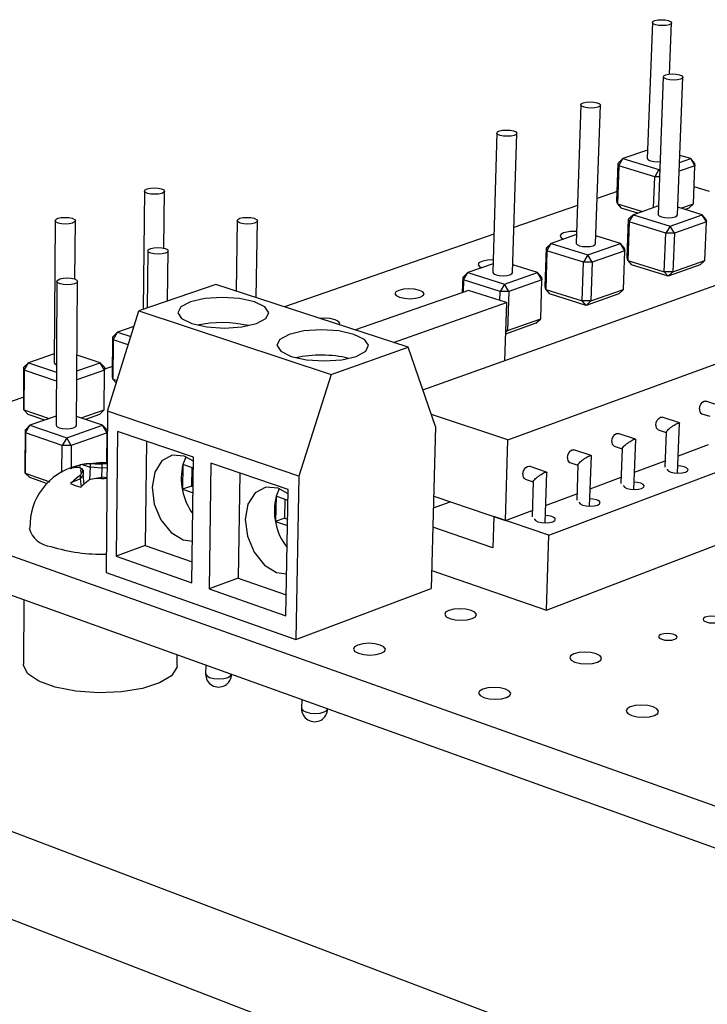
# Model space of a CAD drawing. Extents: x 0 to 190, y 0 to 140.
# Tile 5 of 7: x 133 to 150, y 116 to 140. Entities that reach past the tile are written whole.
import ezdxf

# ---------------------------------------------------------------- set-up
doc = ezdxf.new("R2010")
doc.units = 0
doc.layers.get('0').update_dxf_attribs({"linetype": 'CONTINUOUS'})

msp = doc.modelspace()

# ---------------------------------------------------------------- linework, layer by layer
at = {"color": 7, "linetype": 'CONTINUOUS'}
for p, q in [((148.988, 140.359), (148.861, 136.937)), ((149.423, 139.058), (149.472, 140.348)), ((149.264, 138.99), (149.133, 135.526)), ((149.621, 135.514), (149.756, 138.978)), ((147.186, 138.289), (147.069, 134.803)), ((147.561, 134.792), (147.681, 138.278)), ((145.075, 137.577), (144.972, 134.07)), ((145.468, 134.06), (145.574, 137.568)), ((148.868, 137.144), (148.249, 136.932)), ((148.097, 135.865), (148.131, 136.821)), ((148.249, 136.932), (148.131, 136.821)), ((148.144, 136.752), (148.131, 136.821)), ((148.144, 136.752), (148.249, 136.932)), ((148.249, 136.932), (149.155, 136.656)), ((149.673, 136.835), (149.953, 136.932)), ((149.953, 136.932), (149.68, 137.014)), ((150.061, 136.752), (149.953, 136.932)), ((150.046, 136.821), (149.953, 136.932)), ((150.046, 136.821), (150.061, 136.752)), ((148.144, 136.752), (148.11, 135.796)), ((149.05, 136.476), (148.144, 136.752)), ((149.155, 136.656), (149.05, 136.476)), ((149.155, 136.656), (149.176, 136.663)), ((149.175, 136.622), (149.155, 136.656)), ((150.061, 136.752), (149.664, 136.615)), ((150.023, 135.796), (150.061, 136.752)), ((149.021, 135.698), (149.05, 136.476)), ((149.169, 136.476), (149.05, 136.476)), ((136.206, 136.118), (136.174, 133.138)), ((136.695, 134.68), (136.712, 136.114)), ((148.105, 136.102), (147.6, 135.927)), ((150.429, 136.103), (150.039, 136.221)), ((148.11, 135.796), (148.097, 135.865)), ((147.101, 135.754), (145.502, 135.2)), ((148.11, 135.796), (148.743, 135.601)), ((148.11, 135.796), (148.204, 135.686)), ((148.62, 135.558), (148.204, 135.686)), ((149.141, 135.74), (148.512, 135.52)), ((150.243, 135.52), (149.629, 135.709)), ((149.705, 135.685), (150.023, 135.796)), ((149.904, 135.686), (149.81, 135.653)), ((149.904, 135.686), (150.023, 135.796)), ((133.956, 135.371), (133.934, 131.796)), ((134.456, 133.899), (134.467, 135.369)), ((138.539, 135.372), (138.511, 133.598)), ((139.017, 133.433), (139.049, 135.367)), ((148.357, 134.441), (148.392, 135.408)), ((148.406, 135.338), (148.37, 134.37)), ((148.512, 135.52), (148.392, 135.408)), ((148.406, 135.338), (148.392, 135.408)), ((148.406, 135.338), (148.512, 135.52)), ((149.326, 135.053), (148.406, 135.338)), ((148.512, 135.52), (149.433, 135.236)), ((149.433, 135.236), (150.243, 135.52)), ((150.352, 135.338), (149.542, 135.053)), ((150.352, 135.338), (150.243, 135.52)), ((150.337, 135.408), (150.243, 135.52)), ((150.313, 134.37), (150.352, 135.338)), ((150.337, 135.408), (150.352, 135.338)), ((149.433, 135.236), (149.326, 135.053)), ((149.542, 135.053), (149.433, 135.236)), ((145, 135.027), (139.728, 133.201)), ((147.076, 135.019), (146.443, 134.798)), ((148.187, 134.798), (147.567, 134.991)), ((149.289, 134.083), (149.326, 135.053)), ((149.542, 135.053), (149.326, 135.053)), ((149.542, 135.053), (149.505, 134.083)), ((136.29, 134.614), (136.274, 133.172)), ((136.789, 133.348), (136.804, 134.61)), ((146.292, 133.713), (146.324, 134.686)), ((146.335, 134.614), (146.304, 133.641)), ((146.443, 134.798), (146.324, 134.686)), ((146.335, 134.614), (146.324, 134.686)), ((146.335, 134.614), (146.443, 134.798)), ((147.257, 134.325), (146.335, 134.614)), ((146.443, 134.798), (147.365, 134.509)), ((147.365, 134.509), (148.187, 134.798)), ((148.296, 134.614), (147.475, 134.325)), ((148.296, 134.614), (148.187, 134.798)), ((148.283, 134.686), (148.187, 134.798)), ((148.261, 133.641), (148.296, 134.614)), ((148.283, 134.686), (148.296, 134.614)), ((143.214, 131.11), (152.19, 134.327)), ((147.224, 133.349), (147.257, 134.325)), ((147.365, 134.509), (147.257, 134.325)), ((147.475, 134.325), (147.257, 134.325)), ((147.475, 134.325), (147.365, 134.509)), ((147.475, 134.325), (147.441, 133.349)), ((148.37, 134.37), (148.357, 134.441)), ((148.37, 134.37), (149.289, 134.083)), ((148.37, 134.37), (148.466, 134.259)), ((149.505, 134.083), (150.313, 134.37)), ((150.192, 134.259), (150.313, 134.37)), ((144.341, 134.065), (144.223, 133.952)), ((144.233, 133.88), (144.341, 134.065)), ((144.979, 134.287), (144.341, 134.065)), ((144.341, 134.065), (145.264, 133.771)), ((145.264, 133.771), (146.099, 134.065)), ((146.099, 134.065), (145.474, 134.262)), ((146.209, 133.88), (146.099, 134.065)), ((146.198, 133.952), (146.099, 134.065)), ((149.384, 133.972), (148.466, 134.259)), ((149.505, 134.083), (149.289, 134.083)), ((149.384, 133.972), (149.289, 134.083)), ((150.192, 134.259), (149.384, 133.972)), ((149.384, 133.972), (149.505, 134.083)), ((134.004, 133.843), (133.981, 130.221)), ((134.496, 130.219), (134.522, 133.84)), ((144.212, 133.566), (144.223, 133.952)), ((144.233, 133.88), (144.223, 133.952)), ((144.233, 133.88), (144.224, 133.57)), ((145.155, 133.586), (144.233, 133.88)), ((146.209, 133.88), (145.374, 133.586)), ((146.178, 132.9), (146.209, 133.88)), ((146.198, 133.952), (146.209, 133.88)), ((138.003, 133.763), (136.061, 133.099)), ((142.842, 132.186), (138.003, 133.763)), ((144.357, 133.616), (141.514, 132.619)), ((145.315, 133.311), (144.357, 133.616)), ((145.149, 133.364), (145.155, 133.586)), ((145.264, 133.771), (145.155, 133.586)), ((145.374, 133.586), (145.155, 133.586)), ((145.374, 133.586), (145.264, 133.771)), ((145.374, 133.586), (145.345, 132.603)), ((146.304, 133.641), (146.292, 133.713)), ((146.304, 133.641), (147.224, 133.349)), ((146.304, 133.641), (146.402, 133.53)), ((147.441, 133.349), (148.261, 133.641)), ((148.141, 133.53), (148.261, 133.641)), ((145.352, 129.852), (155.116, 133.423)), ((147.321, 133.238), (146.402, 133.53)), ((147.441, 133.349), (147.224, 133.349)), ((147.321, 133.238), (147.224, 133.349)), ((148.141, 133.53), (147.321, 133.238)), ((147.321, 133.238), (147.441, 133.349)), ((135.275, 130.579), (136.061, 133.099)), ((136.061, 133.099), (140.903, 131.5)), ((142.472, 132.307), (145.315, 133.311)), ((145.315, 133.311), (145.271, 131.847)), ((145.345, 132.603), (146.178, 132.9)), ((146.059, 132.788), (146.178, 132.9)), ((135.938, 132.705), (135.526, 132.563)), ((146.059, 132.788), (145.291, 132.515)), ((145.292, 132.554), (145.345, 132.603)), ((145.345, 132.603), (145.294, 132.603)), ((135.403, 131.459), (135.412, 132.45)), ((135.416, 132.375), (135.406, 131.383)), ((135.526, 132.563), (135.412, 132.45)), ((135.416, 132.375), (135.412, 132.45)), ((135.416, 132.375), (135.526, 132.563)), ((135.796, 132.248), (135.416, 132.375)), ((135.526, 132.563), (135.86, 132.453)), ((140.903, 131.5), (142.842, 132.186)), ((143.533, 130.186), (142.842, 132.186)), ((133.936, 132.017), (133.288, 131.795)), ((135.087, 131.795), (134.509, 131.989)), ((133.17, 130.684), (133.174, 131.681)), ((133.176, 131.605), (133.172, 130.607)), ((133.288, 131.795), (133.174, 131.681)), ((133.176, 131.605), (133.174, 131.681)), ((133.176, 131.605), (133.288, 131.795)), ((133.988, 131.33), (133.176, 131.605)), ((133.288, 131.795), (133.989, 131.558)), ((135.2, 131.605), (134.504, 131.364)), ((134.506, 131.594), (135.087, 131.795)), ((135.2, 131.605), (135.087, 131.795)), ((135.196, 131.681), (135.087, 131.795)), ((135.191, 130.607), (135.2, 131.605)), ((135.196, 131.681), (135.2, 131.605)), ((135.405, 131.704), (135.198, 131.633)), ((135.406, 131.383), (135.403, 131.459)), ((135.406, 131.383), (135.515, 131.347)), ((135.406, 131.383), (135.497, 131.289)), ((140.903, 131.5), (140.094, 128.941)), ((146.383, 127.458), (156.103, 131.113)), ((133.171, 130.931), (132.197, 130.593)), ((133.172, 130.607), (133.17, 130.684)), ((133.172, 130.607), (133.808, 130.389)), ((133.172, 130.607), (133.282, 130.494)), ((134.613, 130.405), (135.191, 130.607)), ((135.076, 130.494), (135.191, 130.607)), ((150.767, 130.689), (150.334, 130.828)), ((133.699, 130.351), (133.282, 130.494)), ((133.983, 130.45), (133.324, 130.22)), ((135.153, 130.22), (134.498, 130.444)), ((135.076, 130.494), (134.718, 130.369)), ((135.275, 130.579), (135.239, 126.518)), ((140.094, 128.941), (135.275, 130.579)), ((145.352, 129.852), (143.428, 130.488)), ((149.67, 130.283), (149.237, 130.423)), ((150.231, 130.512), (150.435, 130.447)), ((133.204, 129.096), (133.209, 130.106)), ((133.324, 130.22), (133.209, 130.106)), ((133.211, 130.027), (133.209, 130.106)), ((133.211, 130.027), (133.324, 130.22)), ((133.324, 130.22), (134.249, 129.903)), ((134.249, 129.903), (135.153, 130.22)), ((135.267, 130.027), (135.153, 130.22)), ((135.264, 130.106), (135.153, 130.22)), ((135.264, 130.106), (135.267, 130.027)), ((143.533, 130.186), (143.425, 126.113)), ((149.133, 130.106), (149.337, 130.04)), ((149.625, 129.017), (149.675, 130.275)), ((133.211, 130.027), (133.206, 129.016)), ((134.135, 129.709), (133.211, 130.027)), ((134.249, 129.903), (134.135, 129.709)), ((134.363, 129.709), (134.249, 129.903)), ((135.267, 130.027), (134.363, 129.709)), ((135.26, 129.276), (135.267, 130.027)), ((135.526, 130.068), (135.496, 126.928)), ((137.442, 129.415), (135.526, 130.068)), ((145.291, 127.827), (145.352, 129.852)), ((148.564, 129.874), (148.131, 130.015)), ((148.522, 128.603), (148.569, 129.866)), ((149.337, 130.046), (149.303, 129.165)), ((134.13, 129.032), (134.135, 129.709)), ((134.363, 129.709), (134.135, 129.709)), ((134.363, 129.709), (134.359, 129.144)), ((136.256, 129.819), (136.227, 127.193)), ((147.448, 129.461), (147.016, 129.603)), ((148.027, 129.697), (148.23, 129.63)), ((148.231, 129.636), (148.198, 128.752)), ((149.643, 129.451), (150.405, 129.735)), ((137.245, 129.418), (137.172, 129.236)), ((137.399, 126.257), (137.442, 129.415)), ((147.41, 128.186), (147.454, 129.453)), ((134.333, 129.132), (134.382, 129.144)), ((134.636, 129.234), (134.583, 129.221)), ((134.592, 129.179), (134.583, 129.221)), ((134.583, 129.159), (134.62, 129.129)), ((134.62, 129.129), (134.665, 129.083)), ((134.636, 129.234), (134.837, 129.165)), ((134.837, 129.165), (134.826, 128.846)), ((134.838, 129.249), (134.837, 129.165)), ((135.13, 129.138), (134.837, 129.165)), ((134.969, 129.253), (134.838, 129.249)), ((134.969, 129.253), (135.131, 129.248)), ((135.13, 129.138), (135.128, 128.915)), ((135.131, 129.248), (135.13, 129.138)), ((135.263, 129.15), (135.13, 129.138)), ((135.264, 129.252), (135.131, 129.248)), ((137.172, 129.236), (137.163, 128.609)), ((137.438, 129.145), (137.172, 129.236)), ((137.397, 129.159), (137.391, 128.69)), ((137.876, 129.266), (137.831, 126.105)), ((139.823, 128.602), (137.876, 129.266)), ((146.324, 129.044), (145.892, 129.188)), ((146.91, 129.284), (147.114, 129.217)), ((147.115, 129.223), (147.084, 128.336)), ((148.538, 129.039), (149.309, 129.326)), ((127.316, 128.903), (164.285, 115.764)), ((133.206, 129.016), (133.204, 129.096)), ((133.206, 129.016), (133.825, 128.801)), ((133.206, 129.016), (133.318, 128.903)), ((133.762, 128.749), (133.318, 128.903)), ((134.393, 128.8), (134.59, 128.87)), ((134.665, 128.973), (134.59, 128.87)), ((134.591, 128.955), (134.59, 128.87)), ((134.59, 128.87), (134.611, 128.67)), ((134.624, 129.017), (134.591, 128.955)), ((134.624, 129.017), (134.665, 129.083)), ((134.665, 129.083), (134.665, 128.973)), ((134.691, 128.741), (134.665, 128.973)), ((134.852, 128.864), (134.984, 128.892)), ((134.984, 128.892), (135.144, 128.917)), ((135.26, 128.899), (135.144, 128.917)), ((138.604, 129.018), (138.561, 126.375)), ((140.094, 128.941), (140.015, 124.828)), ((145.785, 128.868), (145.989, 128.8)), ((146.288, 127.765), (146.33, 129.036)), ((147.425, 128.623), (148.204, 128.914)), ((134.393, 128.8), (134.346, 128.752)), ((134.603, 128.662), (134.655, 128.71)), ((137.391, 128.69), (137.163, 128.609)), ((137.391, 128.69), (137.432, 128.676)), ((139.595, 128.618), (139.518, 128.433)), ((145.989, 128.806), (145.961, 127.915)), ((137.163, 128.609), (137.43, 128.517)), ((139.518, 128.433), (139.507, 127.802)), ((139.818, 128.33), (139.518, 128.433)), ((139.764, 125.424), (139.823, 128.602)), ((143.486, 128.436), (145.291, 127.827)), ((146.303, 128.205), (147.09, 128.498)), ((139.742, 128.356), (139.734, 127.884)), ((143.478, 128.141), (143.9, 128.297)), ((127.324, 127.928), (164.208, 114.692)), ((139.734, 127.884), (139.507, 127.802)), ((139.734, 127.884), (139.81, 127.858)), ((145.001, 127.925), (144.977, 127.139)), ((146.383, 127.458), (145.001, 127.925)), ((145.291, 127.827), (145.966, 128.079)), ((146.321, 125.571), (152.573, 127.964)), ((139.507, 127.802), (139.807, 127.698)), ((144.977, 127.139), (143.466, 127.654)), ((146.321, 125.571), (146.383, 127.458)), ((136.227, 127.193), (135.496, 126.928)), ((136.227, 127.193), (137.406, 126.78)), ((137.182, 127.336), (137.413, 127.3)), ((135.496, 126.928), (137.399, 126.257)), ((135.239, 126.518), (140.015, 124.828)), ((139.533, 126.516), (139.784, 126.48)), ((143.437, 126.563), (146.321, 125.571)), ((138.561, 126.375), (137.831, 126.105)), ((138.561, 126.375), (139.774, 125.95)), ((137.831, 126.105), (139.764, 125.424)), ((140.015, 124.828), (143.425, 126.113)), ((133.167, 125.831), (133.16, 124.207)), ((137.03, 124.182), (137.033, 124.444)), ((137.748, 124.187), (137.745, 123.964)), ((140.164, 123.32), (140.16, 123.097)), ((149.234, 113.78), (131.177, 120.633)), ((128.321, 119.548), (146.388, 112.553))]:
    msp.add_line(p, q, dxfattribs=at)
at = {"color": 7, "linetype": 'CONTINUOUS', "flags": 128}
for points in [[(149.39, 140.406), (149.447, 140.382), (149.471, 140.353), (149.459, 140.325), (149.412, 140.3), (149.337, 140.284), (149.245, 140.278), (149.151, 140.284), (149.07, 140.3), (149.012, 140.325), (148.988, 140.353), (149.001, 140.382), (149.048, 140.406), (149.123, 140.423), (149.214, 140.428), (149.308, 140.423), (149.39, 140.406)], [(149.672, 139.039), (149.731, 139.014), (149.756, 138.984), (149.743, 138.955), (149.695, 138.93), (149.619, 138.913), (149.526, 138.907), (149.431, 138.913), (149.348, 138.93), (149.29, 138.955), (149.265, 138.984), (149.278, 139.014), (149.326, 139.039), (149.402, 139.056), (149.494, 139.062), (149.589, 139.056), (149.672, 139.039)], [(147.598, 138.339), (147.657, 138.314), (147.681, 138.284), (147.668, 138.254), (147.619, 138.228), (147.541, 138.211), (147.448, 138.205), (147.352, 138.211), (147.269, 138.228), (147.211, 138.254), (147.186, 138.284), (147.2, 138.314), (147.249, 138.339), (147.326, 138.356), (147.419, 138.362), (147.515, 138.356), (147.598, 138.339)], [(145.492, 137.629), (145.55, 137.603), (145.574, 137.572), (145.56, 137.542), (145.51, 137.516), (145.431, 137.499), (145.337, 137.493), (145.241, 137.499), (145.157, 137.516), (145.099, 137.542), (145.075, 137.572), (145.09, 137.603), (145.14, 137.629), (145.218, 137.646), (145.312, 137.652), (145.408, 137.646), (145.492, 137.629)], [(148.861, 136.937), (148.861, 136.932), (148.885, 136.902), (148.942, 136.877), (149.023, 136.86), (149.116, 136.854), (149.184, 136.857)], [(136.635, 136.174), (136.691, 136.147), (136.712, 136.116), (136.695, 136.084), (136.642, 136.057), (136.561, 136.04), (136.464, 136.033), (136.367, 136.04), (136.284, 136.057), (136.227, 136.084), (136.206, 136.116), (136.224, 136.147), (136.277, 136.174), (136.358, 136.192), (136.454, 136.198), (136.552, 136.192), (136.635, 136.174)], [(134.39, 135.429), (134.446, 135.402), (134.466, 135.37), (134.448, 135.338), (134.394, 135.311), (134.312, 135.292), (134.214, 135.286), (134.116, 135.292), (134.033, 135.311), (133.977, 135.338), (133.956, 135.37), (133.975, 135.402), (134.029, 135.429), (134.111, 135.447), (134.209, 135.453), (134.306, 135.447), (134.39, 135.429)], [(138.969, 135.429), (139.027, 135.402), (139.049, 135.37), (139.033, 135.338), (138.979, 135.311), (138.898, 135.292), (138.801, 135.286), (138.703, 135.292), (138.618, 135.311), (138.561, 135.338), (138.539, 135.37), (138.556, 135.402), (138.609, 135.429), (138.69, 135.447), (138.787, 135.453), (138.885, 135.447), (138.969, 135.429)], [(149.133, 135.526), (149.134, 135.52), (149.158, 135.49), (149.216, 135.464), (149.299, 135.446), (149.393, 135.44), (149.485, 135.446), (149.561, 135.464), (149.608, 135.49), (149.621, 135.514)], [(146.756, 135.062), (146.684, 135.024), (146.664, 134.978), (146.699, 134.933), (146.751, 134.906)], [(136.725, 134.672), (136.783, 134.644), (136.804, 134.612), (136.786, 134.579), (136.732, 134.552), (136.65, 134.533), (136.552, 134.527), (136.453, 134.533), (136.368, 134.552), (136.311, 134.579), (136.29, 134.612), (136.307, 134.644), (136.362, 134.672), (136.444, 134.69), (136.542, 134.697), (136.641, 134.69), (136.725, 134.672)], [(147.069, 134.803), (147.069, 134.798), (147.093, 134.767), (147.151, 134.741), (147.234, 134.723), (147.329, 134.717), (147.422, 134.723), (147.498, 134.741), (147.547, 134.767), (147.561, 134.792)], [(144.696, 134.345), (144.623, 134.306), (144.602, 134.259), (144.636, 134.213), (144.688, 134.186)], [(144.972, 134.07), (144.973, 134.065), (144.996, 134.033), (145.054, 134.007), (145.137, 133.989), (145.232, 133.982), (145.326, 133.989), (145.404, 134.007), (145.453, 134.033), (145.468, 134.06)], [(134.444, 133.903), (134.501, 133.875), (134.522, 133.842), (134.504, 133.808), (134.449, 133.78), (134.365, 133.762), (134.266, 133.755), (134.166, 133.762), (134.082, 133.78), (134.025, 133.808), (134.004, 133.842), (134.022, 133.875), (134.078, 133.903), (134.161, 133.921), (134.26, 133.928), (134.359, 133.921), (134.444, 133.903)], [(142.605, 133.616), (142.53, 133.577), (142.508, 133.53), (142.542, 133.483), (142.626, 133.443), (142.749, 133.416), (142.89, 133.407), (143.03, 133.416), (143.146, 133.443), (143.22, 133.483), (143.242, 133.53), (143.208, 133.577), (143.124, 133.616), (143.001, 133.643), (142.86, 133.652), (142.721, 133.643), (142.605, 133.616)], [(139.024, 132.78), (139.262, 132.906), (139.337, 133.053), (139.237, 133.2), (138.979, 133.325), (138.601, 133.408), (138.162, 133.437), (137.728, 133.408), (137.363, 133.325), (137.123, 133.2), (137.045, 133.053), (137.142, 132.906), (137.399, 132.78), (137.777, 132.696), (138.22, 132.666), (138.658, 132.696), (139.024, 132.78)], [(141.109, 132.751), (141.122, 132.788), (141.089, 132.836), (141.004, 132.877), (140.881, 132.904), (140.739, 132.913), (140.63, 132.907)], [(141.538, 131.955), (141.775, 132.083), (141.847, 132.233), (141.742, 132.383), (141.478, 132.509), (141.096, 132.594), (140.652, 132.623), (140.215, 132.594), (139.849, 132.509), (139.61, 132.383), (139.536, 132.233), (139.637, 132.083), (139.899, 131.955), (140.284, 131.87), (140.73, 131.84), (141.171, 131.87), (141.538, 131.955)], [(133.934, 131.796), (133.934, 131.795), (133.955, 131.762), (133.991, 131.741)], [(150.175, 130.631), (150.186, 130.693), (150.211, 130.752), (150.248, 130.799), (150.289, 130.826), (150.33, 130.83), (150.334, 130.828)], [(149.077, 130.225), (149.088, 130.288), (149.113, 130.347), (149.15, 130.394), (149.192, 130.421), (149.233, 130.425), (149.237, 130.423)], [(133.981, 130.221), (133.981, 130.22), (134.002, 130.186), (134.058, 130.157), (134.143, 130.138), (134.241, 130.131), (134.34, 130.138), (134.423, 130.157), (134.477, 130.186), (134.496, 130.219)], [(149.337, 130.046), (149.34, 130.055), (149.347, 130.068), (149.36, 130.083), (149.377, 130.101), (149.398, 130.12), (149.422, 130.141), (149.448, 130.163), (149.477, 130.184), (149.506, 130.205), (149.536, 130.224), (149.564, 130.241), (149.591, 130.256), (149.615, 130.268), (149.636, 130.277), (149.653, 130.282), (149.665, 130.284), (149.673, 130.281), (149.675, 130.276), (149.675, 130.275)], [(147.97, 129.816), (147.98, 129.879), (148.006, 129.938), (148.042, 129.986), (148.085, 130.013), (148.126, 130.016), (148.131, 130.015)], [(148.231, 129.636), (148.233, 129.645), (148.24, 129.658), (148.253, 129.673), (148.27, 129.691), (148.29, 129.71), (148.314, 129.731), (148.341, 129.753), (148.37, 129.774), (148.399, 129.795), (148.429, 129.814), (148.457, 129.832), (148.484, 129.847), (148.508, 129.859), (148.529, 129.867), (148.546, 129.873), (148.559, 129.874), (148.566, 129.872), (148.569, 129.866), (148.569, 129.866)], [(146.853, 129.403), (146.864, 129.466), (146.889, 129.526), (146.926, 129.574), (146.969, 129.601), (147.011, 129.605), (147.016, 129.603)], [(137.44, 129.317), (137.209, 129.441), (136.902, 129.465), (136.64, 129.325), (136.463, 129.043), (136.398, 128.661), (136.454, 128.239), (136.622, 127.839), (136.878, 127.522), (137.182, 127.336)], [(147.115, 129.223), (147.117, 129.231), (147.124, 129.244), (147.137, 129.259), (147.153, 129.277), (147.174, 129.297), (147.198, 129.318), (147.225, 129.339), (147.253, 129.361), (147.283, 129.382), (147.312, 129.401), (147.341, 129.419), (147.368, 129.434), (147.392, 129.446), (147.413, 129.455), (147.431, 129.46), (147.443, 129.462), (147.451, 129.459), (147.454, 129.453), (147.454, 129.453)], [(135.264, 129.276), (135.139, 129.288), (134.676, 129.237)], [(145.727, 128.987), (145.738, 129.051), (145.763, 129.111), (145.8, 129.158), (145.843, 129.186), (145.886, 129.19), (145.892, 129.188)], [(149.363, 129.119), (149.363, 129.109), (149.389, 129.074), (149.451, 129.044), (149.54, 129.024), (149.642, 129.017), (149.741, 129.024), (149.822, 129.044)], [(149.822, 129.044), (149.873, 129.074), (149.887, 129.109), (149.86, 129.144), (149.798, 129.174), (149.709, 129.194), (149.633, 129.2)], [(145.989, 128.806), (145.992, 128.815), (145.999, 128.827), (146.011, 128.843), (146.028, 128.86), (146.048, 128.88), (146.072, 128.901), (146.099, 128.923), (146.127, 128.944), (146.157, 128.965), (146.187, 128.984), (146.215, 129.002), (146.242, 129.017), (146.267, 129.029), (146.288, 129.038), (146.306, 129.044), (146.318, 129.045), (146.327, 129.043), (146.33, 129.037), (146.33, 129.036)], [(134.346, 128.752), (134.463, 128.703), (134.603, 128.662)], [(139.821, 128.497), (139.572, 128.634), (139.259, 128.66), (138.992, 128.519), (138.811, 128.236), (138.743, 127.852), (138.797, 127.427), (138.967, 127.024), (139.225, 126.704), (139.533, 126.516)], [(148.258, 128.706), (148.258, 128.696), (148.284, 128.66), (148.346, 128.63), (148.435, 128.61), (148.537, 128.603), (148.636, 128.61), (148.718, 128.63)], [(148.718, 128.63), (148.77, 128.66), (148.784, 128.696), (148.757, 128.731), (148.695, 128.761), (148.606, 128.781), (148.529, 128.788)], [(147.605, 128.213), (147.657, 128.243), (147.672, 128.279), (147.646, 128.315), (147.583, 128.345), (147.494, 128.365), (147.416, 128.372)], [(147.143, 128.289), (147.143, 128.279), (147.169, 128.243), (147.231, 128.213), (147.32, 128.193), (147.423, 128.186), (147.523, 128.193), (147.605, 128.213)], [(146.02, 127.869), (146.02, 127.859), (146.045, 127.823), (146.107, 127.792), (146.197, 127.772), (146.299, 127.765), (146.4, 127.772), (146.483, 127.792)], [(146.483, 127.792), (146.535, 127.823), (146.55, 127.859), (146.524, 127.895), (146.462, 127.925), (146.373, 127.945), (146.294, 127.952)], [(143.866, 125.56), (143.786, 125.514), (143.762, 125.458), (143.799, 125.403), (143.892, 125.356), (144.025, 125.325), (144.179, 125.314), (144.33, 125.325), (144.455, 125.356), (144.536, 125.403), (144.559, 125.458), (144.521, 125.514), (144.429, 125.56), (144.296, 125.592), (144.142, 125.603), (143.991, 125.592), (143.866, 125.56)], [(150.672, 125.271), (150.717, 125.298), (150.728, 125.33), (150.705, 125.363), (150.649, 125.39), (150.57, 125.408), (150.48, 125.415), (150.392, 125.408), (150.32, 125.39), (150.275, 125.363), (150.263, 125.33), (150.287, 125.298), (150.342, 125.271), (150.421, 125.252), (150.512, 125.246), (150.6, 125.252), (150.672, 125.271)], [(149.555, 124.835), (149.601, 124.862), (149.613, 124.895), (149.589, 124.928), (149.533, 124.955), (149.455, 124.974), (149.364, 124.98), (149.276, 124.974), (149.203, 124.955), (149.158, 124.928), (149.146, 124.895), (149.169, 124.862), (149.224, 124.835), (149.303, 124.816), (149.394, 124.81), (149.482, 124.816), (149.555, 124.835)], [(141.573, 124.69), (141.491, 124.642), (141.466, 124.586), (141.502, 124.53), (141.594, 124.482), (141.727, 124.45), (141.882, 124.439), (142.035, 124.45), (142.162, 124.482), (142.244, 124.53), (142.269, 124.586), (142.232, 124.642), (142.14, 124.69), (142.006, 124.722), (141.852, 124.733), (141.7, 124.722), (141.573, 124.69)], [(147.611, 124.261), (147.691, 124.309), (147.712, 124.366), (147.673, 124.422), (147.578, 124.47), (147.443, 124.502), (147.287, 124.513), (147.135, 124.502), (147.009, 124.47), (146.93, 124.422), (146.908, 124.366), (146.947, 124.309), (147.041, 124.261), (147.177, 124.229), (147.333, 124.218), (147.485, 124.229), (147.611, 124.261)], [(137.03, 124.182), (137.022, 124.121), (136.884, 123.915), (136.586, 123.735), (136.154, 123.595), (135.626, 123.51), (135.05, 123.485), (134.478, 123.525), (133.962, 123.626), (133.548, 123.777), (133.274, 123.965), (133.162, 124.174), (133.16, 124.207)], [(145.32, 123.369), (145.402, 123.418), (145.425, 123.475), (145.386, 123.532), (145.291, 123.581), (145.156, 123.613), (144.999, 123.625), (144.845, 123.613), (144.718, 123.581), (144.637, 123.532), (144.613, 123.475), (144.651, 123.418), (144.746, 123.369), (144.882, 123.336), (145.039, 123.325), (145.193, 123.336), (145.32, 123.369)], [(149.044, 122.917), (149.124, 122.966), (149.146, 123.024), (149.105, 123.082), (149.008, 123.131), (148.871, 123.164), (148.713, 123.175), (148.559, 123.164), (148.432, 123.131), (148.352, 123.082), (148.331, 123.024), (148.371, 122.966), (148.468, 122.917), (148.605, 122.884), (148.763, 122.872), (148.918, 122.884), (149.044, 122.917)]]:
    msp.add_lwpolyline(points, dxfattribs=at)
at = {"color": 8, "linetype": 'CONTINUOUS', "flags": 128}
for points in [[(137.745, 123.964), (137.745, 123.961), (137.773, 123.915), (137.846, 123.876), (137.953, 123.85), (138.079, 123.841), (138.203, 123.85), (138.307, 123.876)], [(138.307, 123.876), (138.375, 123.915), (138.396, 123.954)], [(140.16, 123.097), (140.16, 123.092), (140.189, 123.046), (140.264, 123.006), (140.373, 122.979), (140.499, 122.97), (140.624, 122.979), (140.729, 123.006)], [(140.729, 123.006), (140.796, 123.046), (140.817, 123.087)]]:
    msp.add_lwpolyline(points, dxfattribs=at)
at = {"color": 7, "linetype": 'CONTINUOUS'}
for centre, radius, start, end in [((147.005, 134.201), 0.897, 85.2971, 106.1512), ((144.944, 133.499), 0.882, 87.5852, 106.3461), ((138.157, 129.782), 3.022, 77.1939, 101.9387), ((140.644, 128.969), 3.018, 76.6064, 102.0528), ((150.283, 130.609), 0.11, 168.687, 241.9767), ((149.185, 130.204), 0.11, 168.9035, 242.074), ((148.078, 129.795), 0.11, 169.1234, 242.1676), ((146.962, 129.383), 0.111, 169.3482, 242.2555), ((134.876, 127.688), 1.553, 103.9649, 181.9854), ((134.817, 128.162), 1.084, 102.4709, 116.5219), ((134.537, 128.418), 0.742, 86.421, 102.0679), ((134.677, 129.075), 0.0782, 136.0284, 228.0696), ((134.792, 128.506), 0.745, 86.4598, 102.0642), ((138.659, 128.889), 1.528, 166.8592, 215.9423), ((135.379, 127.744), 1.445, 123.0808, 133.0321), ((135.644, 127.65), 1.45, 123.1218, 133.0461), ((145.837, 128.967), 0.111, 169.5731, 242.3429), ((140.998, 128.076), 1.523, 166.4412, 217.8664), ((133.909, 127.792), 0.624, 194.6062, 264.6601), ((135.11, 131.191), 4.213, 252.6069, 271.8096), ((138.071, 123.958), 0.326, 178.8894, 359.8397), ((140.488, 123.089), 0.329, 178.6982, 359.5777)]:
    msp.add_arc(centre, radius, start, end, dxfattribs=at)
at = {"color": 8, "linetype": 'CONTINUOUS'}
for centre, radius, start, end in [((135.13, 127.754), 1.508, 84.9147, 96.1099), ((135.145, 130.396), 1.512, 263.8768, 274.3759)]:
    msp.add_arc(centre, radius, start, end, dxfattribs=at)

doc.saveas('drawing.dxf')
